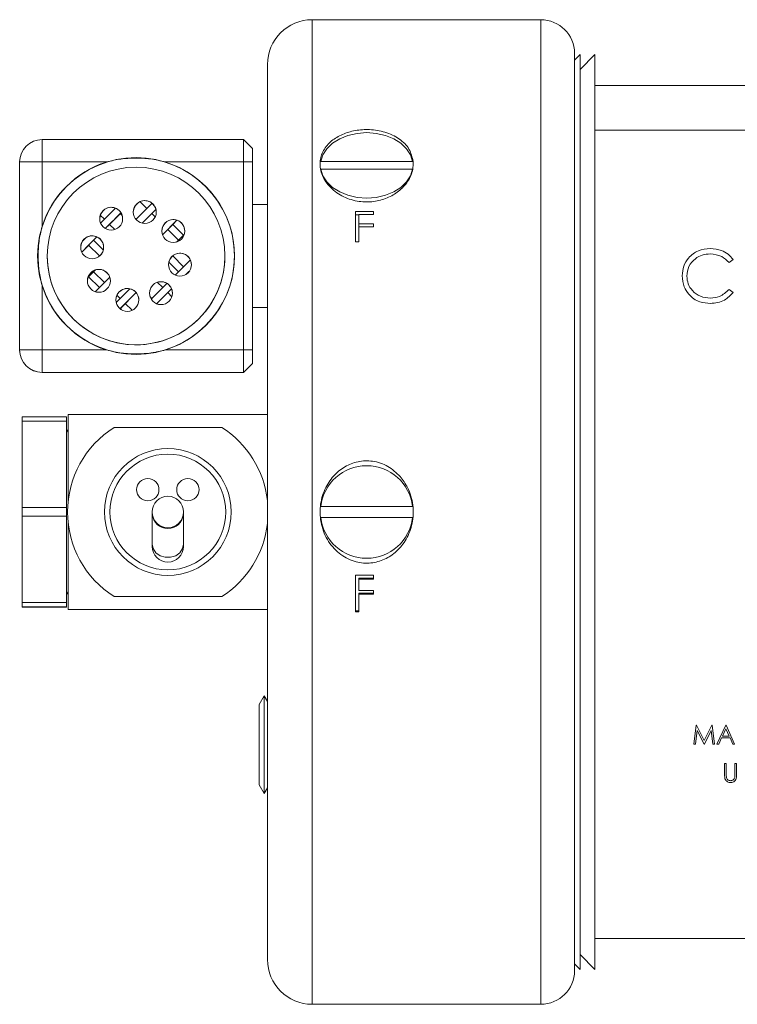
# Model space of a CAD drawing. Header units: inches. Extents: x 0.88 to 7.66, y 1.31 to 10.15.
# Tile 4 of 10: x 4.1 to 5.1, y 1.41 to 2.78. Entities that reach past the tile are written whole.
import ezdxf

# ---------------------------------------------------------------- set-up
doc = ezdxf.new("R2010")
doc.units = ezdxf.units.IN
doc.header["$MEASUREMENT"] = 0

msp = doc.modelspace()

# ---------------------------------------------------------------- linework, layer by layer
at = {"color": 7, "linetype": 'Continuous', "lineweight": 15}
for p, q in [((4.8275, 2.7848), (4.5083, 2.7848)), ((4.8745, 2.7378), (4.8745, 2.0973)), ((4.8822, 2.7362), (4.8745, 2.7285)), ((4.903, 2.7362), (4.8822, 2.7153)), ((4.8822, 2.7362), (4.8822, 1.4584)), ((4.903, 2.7362), (4.903, 2.6928)), ((4.4458, 1.4723), (4.4458, 2.7223)), ((4.903, 2.6928), (5.89, 2.6928)), ((4.903, 2.6303), (4.903, 2.6928)), ((4.903, 2.3287), (4.903, 2.6303)), ((5.89, 2.6303), (4.903, 2.6303)), ((4.1311, 2.5861), (4.1311, 2.6173)), ((4.1311, 2.6173), (4.4123, 2.6173)), ((4.4123, 2.5861), (4.4123, 2.6173)), ((4.4248, 2.6048), (4.4123, 2.6173)), ((4.4248, 2.6048), (4.4248, 2.5861)), ((4.0998, 2.3236), (4.0998, 2.5861)), ((4.1311, 2.5861), (4.1311, 2.4958)), ((4.2214, 2.5861), (4.1311, 2.5861)), ((4.4123, 2.5861), (4.3033, 2.5861)), ((4.4123, 2.3236), (4.4123, 2.5861)), ((4.4248, 2.5861), (4.4123, 2.5861)), ((4.4248, 2.5861), (4.4248, 2.3236)), ((4.6484, 2.5867), (4.5201, 2.5867)), ((4.5201, 2.5761), (4.5199, 2.5761)), ((4.5201, 2.5761), (4.6484, 2.5761)), ((4.6487, 2.5761), (4.6484, 2.5761)), ((4.2774, 2.5211), (4.2678, 2.5307)), ((4.2774, 2.5211), (4.2678, 2.5307)), ((4.2337, 2.5216), (4.2128, 2.5007)), ((4.2332, 2.5211), (4.2322, 2.5221)), ((4.2332, 2.5211), (4.2322, 2.5221)), ((4.2847, 2.5285), (4.2622, 2.5059)), ((4.2901, 2.5197), (4.2709, 2.5005)), ((4.2844, 2.5282), (4.2828, 2.5298)), ((4.2901, 2.5197), (4.2844, 2.514)), ((4.4458, 2.5269), (4.4248, 2.5269)), ((4.5685, 2.517), (4.5939, 2.517)), ((4.5685, 2.517), (4.5685, 2.4746)), ((4.5939, 2.517), (4.5939, 2.5128)), ((4.2181, 2.5061), (4.2124, 2.5118)), ((4.2413, 2.5151), (4.2193, 2.4931)), ((4.2402, 2.514), (4.2252, 2.499)), ((4.2413, 2.5151), (4.2402, 2.514)), ((4.2429, 2.5114), (4.2402, 2.514)), ((4.2429, 2.5113), (4.2402, 2.514)), ((4.2623, 2.5061), (4.2613, 2.5072)), ((4.2844, 2.514), (4.2709, 2.5005)), ((4.289, 2.5094), (4.2844, 2.514)), ((4.289, 2.5094), (4.2844, 2.514)), ((4.3193, 2.5047), (4.2991, 2.4845)), ((4.3193, 2.5047), (4.3136, 2.499)), ((4.5685, 2.5124), (4.5732, 2.5124)), ((4.5732, 2.5128), (4.5732, 2.4999)), ((4.5939, 2.5128), (4.5732, 2.5128)), ((4.2252, 2.499), (4.2193, 2.4931)), ((4.2326, 2.4916), (4.2252, 2.499)), ((4.3065, 2.4919), (4.2991, 2.4845)), ((4.3136, 2.499), (4.3065, 2.4919)), ((4.3216, 2.4769), (4.3065, 2.4919)), ((4.3216, 2.4769), (4.3065, 2.4919)), ((4.3286, 2.484), (4.3136, 2.499)), ((4.5732, 2.4999), (4.5939, 2.4999)), ((4.5732, 2.4955), (4.5732, 2.4999)), ((4.5732, 2.4955), (4.5732, 2.4746)), ((4.5939, 2.4955), (4.5732, 2.4955)), ((4.5939, 2.4999), (4.5939, 2.4955)), ((4.2077, 2.4815), (4.1865, 2.4603)), ((4.1927, 2.4807), (4.1874, 2.4753)), ((4.189, 2.4769), (4.1887, 2.4772)), ((4.189, 2.4769), (4.1887, 2.4772)), ((4.2031, 2.4769), (4.196, 2.4698)), ((4.2077, 2.4815), (4.2031, 2.4769)), ((4.2166, 2.4634), (4.2031, 2.4769)), ((4.3296, 2.485), (4.3189, 2.4742)), ((4.196, 2.4698), (4.1865, 2.4603)), ((4.2111, 2.4548), (4.196, 2.4698)), ((4.2111, 2.4548), (4.196, 2.4698)), ((4.5732, 2.4746), (4.5685, 2.4746)), ((4.1384, 2.4548), (4.1384, 2.4548)), ((4.2143, 2.458), (4.21, 2.4537)), ((4.3147, 2.4559), (4.3104, 2.4516)), ((4.3136, 2.4548), (4.3104, 2.4516)), ((4.3147, 2.4559), (4.3136, 2.4548)), ((4.3286, 2.4398), (4.3136, 2.4548)), ((4.3382, 2.4493), (4.317, 2.4281)), ((4.3863, 2.4548), (4.3863, 2.4548)), ((5.0902, 2.4456), (5.0959, 2.45)), ((4.2058, 2.4354), (4.1951, 2.4247)), ((4.2058, 2.4354), (4.2031, 2.4327)), ((4.3216, 2.4327), (4.3081, 2.4462)), ((4.3216, 2.4327), (4.3081, 2.4462)), ((4.3373, 2.4343), (4.332, 2.429)), ((4.3373, 2.4343), (4.3357, 2.4327)), ((4.196, 2.4257), (4.1951, 2.4247)), ((4.2031, 2.4327), (4.196, 2.4257)), ((4.2111, 2.4106), (4.196, 2.4257)), ((4.2111, 2.4106), (4.196, 2.4257)), ((4.2181, 2.4177), (4.2031, 2.4327)), ((4.2256, 2.4251), (4.2053, 2.4049)), ((4.3357, 2.4327), (4.332, 2.429)), ((4.336, 2.4325), (4.3357, 2.4327)), ((4.1311, 2.4138), (4.1311, 2.3236)), ((4.2538, 2.4091), (4.2346, 2.3899)), ((4.3054, 2.4165), (4.2834, 2.3946)), ((4.3119, 2.4089), (4.291, 2.3881)), ((4.2995, 2.4106), (4.292, 2.4181)), ((4.2995, 2.4106), (4.292, 2.4181)), ((4.3119, 2.4089), (4.3065, 2.4036)), ((5.0959, 2.4039), (5.0902, 2.4082)), ((4.2402, 2.3956), (4.2356, 2.4002)), ((4.2625, 2.4037), (4.24, 2.3812)), ((4.2623, 2.4036), (4.2473, 2.3885)), ((4.2625, 2.4037), (4.2623, 2.4036)), ((4.2634, 2.4025), (4.2623, 2.4036)), ((4.2634, 2.4025), (4.2623, 2.4036)), ((4.2844, 2.3956), (4.2817, 2.3983)), ((4.3065, 2.4036), (4.2915, 2.3885)), ((4.3123, 2.3978), (4.3065, 2.4036)), ((4.3123, 2.3978), (4.3065, 2.4036)), ((4.2402, 2.3815), (4.24, 2.3812)), ((4.2473, 2.3885), (4.2402, 2.3815)), ((4.2419, 2.3799), (4.2402, 2.3815)), ((4.2418, 2.3799), (4.2402, 2.3815)), ((4.2569, 2.379), (4.2473, 2.3885)), ((4.2915, 2.3885), (4.291, 2.3881)), ((4.2925, 2.3875), (4.2915, 2.3885)), ((4.4248, 2.3827), (4.4458, 2.3827)), ((4.903, 2.3287), (4.903, 1.8659)), ((4.0998, 2.3235), (4.0998, 2.3236)), ((4.1311, 2.2923), (4.1311, 2.3236)), ((4.1311, 2.3236), (4.2214, 2.3236)), ((4.3033, 2.3236), (4.4123, 2.3236)), ((4.4123, 2.2923), (4.4123, 2.3236)), ((4.4248, 2.3236), (4.4123, 2.3236)), ((4.4248, 2.3236), (4.4248, 2.3048)), ((4.4248, 2.3048), (4.4123, 2.2923)), ((4.4123, 2.2923), (4.4248, 2.3048)), ((4.4248, 2.3048), (4.4248, 2.3048)), ((4.4123, 2.2923), (4.1311, 2.2923)), ((4.1311, 2.2923), (4.4123, 2.2923)), ((4.1311, 2.2923), (4.1311, 2.2923)), ((4.4123, 2.2923), (4.4123, 2.2923)), ((4.1652, 2.2303), (4.1033, 2.2303)), ((4.1033, 2.2303), (4.1033, 2.2243)), ((4.1652, 2.2303), (4.1652, 2.2243)), ((4.1677, 2.1135), (4.1677, 2.2335)), ((4.1677, 2.2335), (4.4458, 2.2335)), ((4.1033, 2.2243), (4.1652, 2.2243)), ((4.1033, 2.1037), (4.1033, 2.2243)), ((4.1652, 2.2243), (4.1652, 2.1037)), ((4.3819, 2.2154), (4.2316, 2.2154)), ((4.1652, 2.2068), (4.1652, 2.2068)), ((4.6484, 2.1048), (4.5201, 2.1048)), ((4.1652, 2.1037), (4.1033, 2.1037)), ((4.1033, 2.1037), (4.1033, 2.0917)), ((4.1033, 2.0917), (4.1652, 2.0917)), ((4.1033, 1.9707), (4.1033, 2.0917)), ((4.1652, 2.1037), (4.1652, 2.0917)), ((4.1652, 2.0917), (4.1652, 1.9707)), ((4.2848, 2.0973), (4.2848, 2.0939)), ((4.2848, 2.0939), (4.2848, 2.0526)), ((4.3286, 2.0939), (4.3286, 2.0973)), ((4.3286, 2.0526), (4.3286, 2.0939)), ((4.8745, 2.0973), (4.8745, 1.4568)), ((4.1677, 1.961), (4.1677, 2.0811)), ((4.5201, 2.0898), (4.6484, 2.0898)), ((4.2848, 2.0526), (4.2848, 2.0493)), ((4.3286, 2.0493), (4.3286, 2.0526)), ((4.5685, 2.009), (4.5939, 2.009)), ((4.5685, 2.009), (4.5685, 1.9577)), ((4.5939, 2.009), (4.5939, 2.0037)), ((4.5939, 2.0048), (4.5732, 2.0048)), ((4.5732, 2.0048), (4.5732, 2.0037)), ((4.5732, 2.0037), (4.5732, 1.9879)), ((4.5939, 2.0037), (4.5732, 2.0037)), ((4.1652, 1.9878), (4.1652, 1.9878)), ((4.5732, 1.9879), (4.5939, 1.9879)), ((4.5939, 1.9839), (4.5732, 1.9839)), ((4.5732, 1.9839), (4.5732, 1.9826)), ((4.5732, 1.9826), (4.5732, 1.9577)), ((4.5939, 1.9826), (4.5732, 1.9826)), ((4.5939, 1.9879), (4.5939, 1.9826)), ((4.1652, 1.9707), (4.1033, 1.9707)), ((4.1033, 1.9707), (4.1033, 1.9647)), ((4.1652, 1.9707), (4.1652, 1.9647)), ((4.2316, 1.9792), (4.3819, 1.9792)), ((4.1033, 1.9647), (4.1652, 1.9647)), ((4.1033, 1.9643), (4.1033, 1.9647)), ((4.1652, 1.9643), (4.1033, 1.9643)), ((4.1652, 1.9647), (4.1652, 1.9643)), ((4.1677, 1.961), (4.4458, 1.961)), ((4.5732, 1.9592), (4.5685, 1.9592)), ((4.5732, 1.9577), (4.5685, 1.9577)), ((4.903, 1.5018), (4.903, 1.8659)), ((4.4413, 1.8405), (4.4343, 1.8284)), ((4.4458, 1.8327), (4.4413, 1.8405)), ((4.4413, 1.8405), (4.4413, 1.7041)), ((4.4343, 1.8284), (4.4343, 1.7162)), ((5.0445, 1.7994), (5.041, 1.7733)), ((5.0434, 1.7733), (5.0459, 1.7921)), ((5.0448, 1.7994), (5.0445, 1.7994)), ((5.0555, 1.778), (5.0448, 1.7994)), ((5.0459, 1.7921), (5.0553, 1.7733)), ((5.0663, 1.7994), (5.0555, 1.778)), ((5.0558, 1.7733), (5.0652, 1.7921)), ((5.0652, 1.7921), (5.0677, 1.7733)), ((5.0666, 1.7994), (5.0663, 1.7994)), ((5.0701, 1.7733), (5.0666, 1.7994)), ((5.0858, 1.7994), (5.0734, 1.7733)), ((5.0859, 1.7943), (5.0812, 1.7843)), ((5.0861, 1.7994), (5.0858, 1.7994)), ((5.0905, 1.7843), (5.0859, 1.7943)), ((5.0981, 1.7733), (5.0861, 1.7994)), ((5.076, 1.7733), (5.0799, 1.7817)), ((5.0799, 1.7817), (5.0917, 1.7817)), ((5.0812, 1.7843), (5.0905, 1.7843)), ((5.0917, 1.7817), (5.0956, 1.7733)), ((5.041, 1.7733), (5.0434, 1.7733)), ((5.0553, 1.7733), (5.0558, 1.7733)), ((5.0677, 1.7733), (5.0701, 1.7733)), ((5.0734, 1.7733), (5.076, 1.7733)), ((5.0956, 1.7733), (5.0981, 1.7733)), ((5.0864, 1.7461), (5.0841, 1.7461)), ((5.0841, 1.7461), (5.0841, 1.7304)), ((5.0864, 1.7305), (5.0864, 1.7461)), ((5.1008, 1.7461), (5.0984, 1.7461)), ((5.0984, 1.7461), (5.0984, 1.7305)), ((5.1008, 1.7304), (5.1008, 1.7461)), ((4.4343, 1.7162), (4.4413, 1.7041)), ((4.4413, 1.7041), (4.4458, 1.7119)), ((4.903, 1.5018), (4.903, 1.4584)), ((4.903, 1.5018), (5.1528, 1.5018)), ((4.8822, 1.4792), (4.903, 1.4584)), ((4.8745, 1.4661), (4.8822, 1.4584)), ((4.5083, 1.4098), (4.8275, 1.4098))]:
    msp.add_line(p, q, dxfattribs=at)
at = {"color": 8, "linetype": 'Continuous', "lineweight": 15}
for p, q in [((4.5083, 2.7848), (4.5083, 1.4098)), ((4.8275, 2.0973), (4.8275, 2.7848)), ((4.8275, 1.4098), (4.8275, 2.0973))]:
    msp.add_line(p, q, dxfattribs=at)
at = {"color": 7, "linetype": 'Continuous', "lineweight": 15, "flags": 128}
for points in [[(4.6484, 2.5867), (4.6455, 2.5959), (4.6399, 2.6046), (4.632, 2.6122), (4.622, 2.6185), (4.6104, 2.6232), (4.5976, 2.6261), (4.5843, 2.6271), (4.571, 2.6261), (4.5582, 2.6232), (4.5466, 2.6185), (4.5366, 2.6122), (4.5286, 2.6046), (4.523, 2.5959), (4.5201, 2.5867)], [(4.1311, 2.5861), (4.125, 2.5861), (4.1191, 2.5861), (4.1137, 2.5861), (4.109, 2.5861), (4.1051, 2.5861), (4.1022, 2.5861), (4.1004, 2.5861), (4.0998, 2.5861)], [(4.5201, 2.5761), (4.523, 2.5669), (4.5286, 2.5582), (4.5366, 2.5506), (4.5466, 2.5443), (4.5582, 2.5396), (4.571, 2.5367), (4.5843, 2.5357), (4.5976, 2.5367), (4.6104, 2.5396), (4.622, 2.5443), (4.632, 2.5506), (4.6399, 2.5582), (4.6455, 2.5669), (4.6484, 2.5761)], [(4.0998, 2.3236), (4.1004, 2.3236), (4.1022, 2.3236), (4.1051, 2.3236), (4.109, 2.3236), (4.1137, 2.3236), (4.1191, 2.3236), (4.125, 2.3236), (4.1311, 2.3236)], [(4.1677, 2.2123), (4.1658, 2.2095), (4.1652, 2.2068)], [(4.1652, 1.9878), (4.1658, 1.9851), (4.1677, 1.9823)]]:
    msp.add_lwpolyline(points, dxfattribs=at)
at = {"color": 8, "linetype": 'Continuous', "lineweight": 15, "flags": 128}
msp.add_lwpolyline([(4.2848, 2.0526), (4.2862, 2.0462), (4.29, 2.0405), (4.2958, 2.0362), (4.3029, 2.034), (4.3105, 2.034), (4.3177, 2.0362), (4.3235, 2.0405), (4.3273, 2.0462), (4.3286, 2.0526), (4.3286, 2.0526)], dxfattribs=at)
at = {"color": 7, "linetype": 'Continuous', "lineweight": 15}
for centre, radius in [((4.2623, 2.4548), 0.1374), ((4.2623, 2.4548), 0.124), ((4.2745, 2.5161), 0.016), ((4.2276, 2.5068), 0.016), ((4.3143, 2.4896), 0.016), ((4.201, 2.467), 0.016), ((4.3236, 2.4427), 0.016), ((4.2104, 2.4201), 0.016), ((4.2502, 2.3935), 0.016), ((4.2971, 2.4029), 0.016), ((4.3067, 2.0973), 0.0885), ((4.3067, 2.0973), 0.0808), ((4.2787, 2.1285), 0.0156), ((4.3347, 2.1285), 0.0156), ((4.3067, 2.0973), 0.0219)]:
    msp.add_circle(centre, radius, dxfattribs=at)
for centre, radius, start, end in [((4.5083, 2.7223), 0.0625, 90, 180), ((4.8275, 2.7378), 0.047, 0, 90), ((4.1311, 2.5861), 0.0313, 90, 180), ((4.2623, 2.4548), 0.1375, 107.3414, 162.6586), ((4.2623, 2.4548), 0.1375, 287.3414, 72.6586), ((4.2745, 2.5161), 0.016, 0, 123.768), ((4.2276, 2.5068), 0.016, 123.768, 180), ((4.2276, 2.5068), 0.016, 0, 123.768), ((4.2745, 2.5161), 0.016, 123.768, 180), ((4.3143, 2.4896), 0.016, 123.768, 180), ((4.3143, 2.4896), 0.016, 0, 123.768), ((4.201, 2.467), 0.016, 123.768, 180), ((4.201, 2.467), 0.016, 0, 123.768), ((4.2623, 2.4548), 0.124, 180, 303.768), ((4.3236, 2.4426), 0.016, 123.768, 180), ((4.3236, 2.4426), 0.016, 0, 123.768), ((4.2623, 2.4548), 0.124, 303.768, 0), ((4.2104, 2.4201), 0.016, 0, 123.768), ((4.2104, 2.4201), 0.016, 123.768, 180), ((4.2623, 2.4548), 0.1375, 197.3414, 252.6586), ((4.2502, 2.3935), 0.016, 123.768, 180), ((4.2502, 2.3935), 0.016, 0, 123.768), ((4.2971, 2.4029), 0.016, 123.768, 180), ((4.2971, 2.4029), 0.016, 0, 123.768), ((4.1311, 2.3236), 0.0313, 180, 270), ((4.1311, 2.3235), 0.0313, 180, 270), ((4.3067, 2.0973), 0.14, 122.4617, 237.5383), ((4.3067, 2.0973), 0.14, 6.6344, 57.5383), ((4.5843, 2.0973), 0.0646, 6.6677, 173.3323), ((4.3067, 2.0973), 0.14, 302.4617, 353.3656), ((4.5843, 2.0973), 0.0646, 186.6677, 353.3323), ((4.3067, 2.0493), 0.0219, 180, 0), ((4.5083, 1.4723), 0.0625, 180, 270), ((4.8275, 1.4568), 0.047, 270, 0)]:
    msp.add_arc(centre, radius, start, end, dxfattribs=at)
at = {"color": 8, "linetype": 'Continuous', "lineweight": 15}
msp.add_arc((4.3067, 2.0963), 0.022, 186.234, 353.766, dxfattribs=at)
at = {"color": 7, "linetype": 'Continuous', "lineweight": 15}
for points, knots in [([(4.6492, 2.5868), (4.6478, 2.5928), (4.6451, 2.6046), (4.6307, 2.6189), (4.611, 2.6284), (4.5891, 2.632), (4.5682, 2.6307), (4.5497, 2.6251), (4.5341, 2.6157), (4.5228, 2.6023), (4.5179, 2.5855), (4.5211, 2.5671), (4.5327, 2.5498), (4.551, 2.5368), (4.5727, 2.5301), (4.5941, 2.53), (4.6135, 2.5353), (4.6301, 2.5451), (4.6428, 2.559), (4.6492, 2.5737), (4.6492, 2.5831), (4.6492, 2.5868)], [0, 0, 0, 0, 0.06036, 0.120493, 0.1775, 0.229105, 0.276117, 0.322146, 0.370743, 0.423857, 0.481388, 0.541571, 0.602098, 0.66038, 0.713749, 0.761867, 0.80777, 0.855279, 0.906913, 0.963214, 1, 1, 1, 1]), ([(4.3033, 2.5861), (4.2964, 2.5877), (4.2824, 2.5911), (4.2614, 2.5918), (4.2408, 2.5908), (4.2279, 2.5877), (4.2214, 2.5861)], [0, 0, 0, 0, 0.256019, 0.51882, 0.757249, 1, 1, 1, 1]), ([(4.1311, 2.4958), (4.1294, 2.4889), (4.1261, 2.4749), (4.1254, 2.4539), (4.1264, 2.4333), (4.1295, 2.4204), (4.1311, 2.4138)], [0, 0, 0, 0, 0.256019, 0.51882, 0.75725, 1, 1, 1, 1]), ([(5.0641, 2.4652), (5.0584, 2.4646), (5.0469, 2.4635), (5.0339, 2.4534), (5.026, 2.4408), (5.0252, 2.4318), (5.0249, 2.4273)], [0, 0, 0, 0, 0.279902, 0.559456, 0.779634, 1, 1, 1, 1]), ([(5.0959, 2.45), (5.0937, 2.4526), (5.0892, 2.4577), (5.0783, 2.4639), (5.0695, 2.4647), (5.0641, 2.4652)], [0, 0, 0, 0, 0.280288, 0.5607018, 1, 1, 1, 1]), ([(5.0314, 2.4268), (5.0319, 2.4315), (5.033, 2.4408), (5.042, 2.451), (5.0527, 2.4568), (5.06, 2.4574), (5.0637, 2.4577)], [0, 0, 0, 0, 0.279532, 0.558859, 0.779409, 1, 1, 1, 1]), ([(5.0637, 2.4577), (5.0694, 2.4571), (5.0797, 2.456), (5.087, 2.4488), (5.0902, 2.4456)], [0, 0, 0, 0, 0.559483, 1, 1, 1, 1]), ([(5.0249, 2.4273), (5.0253, 2.422), (5.0261, 2.4124), (5.0316, 2.4047), (5.0341, 2.4013)], [0, 0, 0, 0, 0.559622, 1, 1, 1, 1]), ([(5.0641, 2.396), (5.0594, 2.3965), (5.05, 2.3973), (5.0391, 2.4053), (5.0324, 2.4157), (5.0317, 2.4231), (5.0314, 2.4268)], [0, 0, 0, 0, 0.280058, 0.559597, 0.7797, 1, 1, 1, 1]), ([(5.0902, 2.4082), (5.086, 2.4043), (5.0786, 2.3973), (5.0686, 2.3964), (5.0641, 2.396)], [0, 0, 0, 0, 0.5591454, 1, 1, 1, 1]), ([(5.0341, 2.4013), (5.0363, 2.3991), (5.0408, 2.3946), (5.0511, 2.3896), (5.0592, 2.3889), (5.0642, 2.3886)], [0, 0, 0, 0, 0.2802, 0.560381, 1, 1, 1, 1]), ([(5.0642, 2.3886), (5.0676, 2.3888), (5.0744, 2.3892), (5.0861, 2.3935), (5.0922, 2.3999), (5.0959, 2.4039)], [0, 0, 0, 0, 0.280737, 0.561269, 1, 1, 1, 1]), ([(4.2214, 2.3236), (4.2283, 2.3219), (4.2422, 2.3186), (4.2632, 2.3179), (4.2838, 2.3188), (4.2968, 2.322), (4.3033, 2.3236)], [0, 0, 0, 0, 0.256019, 0.518821, 0.75725, 1, 1, 1, 1]), ([(4.6312, 2.1467), (4.6257, 2.1519), (4.6147, 2.1623), (4.5934, 2.1694), (4.5722, 2.1687), (4.5532, 2.1612), (4.5369, 2.1478), (4.5246, 2.1288), (4.5183, 2.1052), (4.5198, 2.0796), (4.5298, 2.0555), (4.547, 2.0369), (4.5683, 2.0266), (4.59, 2.0249), (4.6098, 2.0304), (4.627, 2.042), (4.6407, 2.0594), (4.6491, 2.0818), (4.6501, 2.1071), (4.6436, 2.1299), (4.6348, 2.1418), (4.6312, 2.1467)], [0, 0, 0, 0, 0.052791, 0.105243, 0.152918, 0.19882, 0.246683, 0.29883, 0.355577, 0.415406, 0.476052, 0.535012, 0.589506, 0.638512, 0.684531, 0.731458, 0.782152, 0.837573, 0.896682, 0.957325, 1, 1, 1, 1]), ([(5.0841, 1.7304), (5.0841, 1.7293), (5.0841, 1.7275), (5.0844, 1.7257), (5.0846, 1.7249)], [0, 0, 0, 0, 0.560393, 1, 1, 1, 1]), ([(5.0846, 1.7249), (5.0849, 1.724), (5.0857, 1.7222), (5.0886, 1.7199), (5.0911, 1.7196), (5.0927, 1.7194)], [0, 0, 0, 0, 0.280393, 0.560999, 1, 1, 1, 1]), ([(5.0865, 1.727), (5.0865, 1.7277), (5.0864, 1.7288), (5.0864, 1.73), (5.0864, 1.7305)], [0, 0, 0, 0, 0.55988, 1, 1, 1, 1]), ([(5.0926, 1.7221), (5.0918, 1.7222), (5.0902, 1.7224), (5.0882, 1.7235), (5.0869, 1.7252), (5.0867, 1.7264), (5.0865, 1.727)], [0, 0, 0, 0, 0.279987, 0.56009, 0.779638, 1, 1, 1, 1]), ([(5.0982, 1.7265), (5.0979, 1.7258), (5.0974, 1.7244), (5.0959, 1.723), (5.0943, 1.7222), (5.0931, 1.7221), (5.0926, 1.7221)], [0, 0, 0, 0, 0.279955, 0.559452, 0.779744, 1, 1, 1, 1]), ([(5.0927, 1.7194), (5.0937, 1.7195), (5.0956, 1.7196), (5.0981, 1.7213), (5.1007, 1.7247), (5.1007, 1.728), (5.1008, 1.7304)], [0, 0, 0, 0, 0.186952, 0.373683, 0.560518, 1, 1, 1, 1]), ([(5.0984, 1.7305), (5.0985, 1.7297), (5.0985, 1.7284), (5.0983, 1.7271), (5.0982, 1.7265)], [0, 0, 0, 0, 0.560314, 1, 1, 1, 1])]:
    msp.add_open_spline(points, degree=3, knots=knots, dxfattribs=at)

doc.saveas('drawing.dxf')
